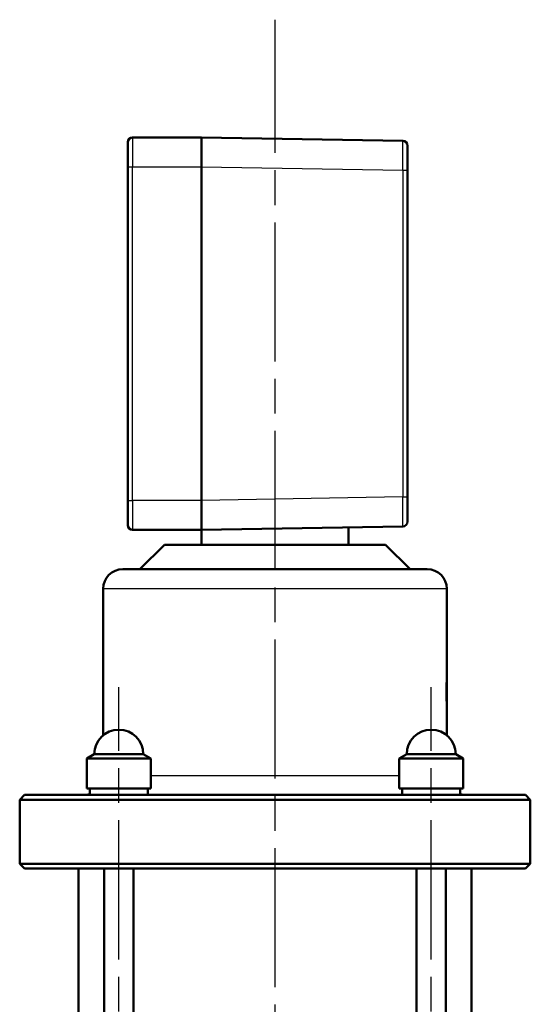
# Model space of a CAD drawing. Header units: millimetres. Extents: x 168 to 832, y 325 to 1234.
# Tile 5 of 10: x 310 to 414, y 1034 to 1234. Entities that reach past the tile are written whole.
import ezdxf

# ---------------------------------------------------------------- set-up
doc = ezdxf.new("R2010")
doc.units = ezdxf.units.MM
doc.header["$LTSCALE"] = 5
doc.linetypes.add('CHAIN', pattern=[0.3543, 0.2362, -0.0295, 0.0591, -0.0295])
for name, color, linetype, lineweight in [('Mittellinie(DIN)', 4, 'CHAIN', 25), ('Sichtbare Kanten(DIN)', 7, 'Continuous', 50), ('Sichtbare tangentiale Kanten(DIN)', 3, 'Continuous', 25)]:
    doc.layers.add(name, color=color, linetype=linetype, lineweight=lineweight)

msp = doc.modelspace()

# ---------------------------------------------------------------- linework, layer by layer
at = {"layer": 'Mittellinie(DIN)', "linetype": 'CHAIN', "ltscale": 23.990969}
for p, q in [((361.78, 697.04), (361.78, 1234.18)), ((329.96, 915.2), (329.96, 1098.2)), ((393.6, 915.2), (393.6, 1098.2))]:
    msp.add_line(p, q, dxfattribs=at)
at = {"layer": 'Sichtbare Kanten(DIN)'}
for p, q in [((346.78, 1210.2), (332.78, 1210.2)), ((346.78, 1204.2), (346.78, 1210.2)), ((387.8, 1209.49), (346.78, 1210.2)), ((331.78, 1204.2), (331.78, 1209.2)), ((388.78, 1208.49), (388.78, 1203.49)), ((331.78, 1204.2), (331.78, 1136.2)), ((346.78, 1204.2), (346.78, 1136.2)), ((346.78, 1204.2), (346.78, 1136.2)), ((388.78, 1136.92), (388.78, 1203.49)), ((331.78, 1131.2), (331.78, 1136.2)), ((346.78, 1130.2), (346.78, 1136.2)), ((388.78, 1136.92), (388.78, 1131.92)), ((332.78, 1130.2), (346.78, 1130.2)), ((346.78, 1130.2), (387.8, 1130.92)), ((346.78, 1127.2), (346.78, 1130.2)), ((376.78, 1127.2), (376.78, 1130.73)), ((339.28, 1127.2), (334.28, 1122.2)), ((339.28, 1127.2), (334.28, 1122.2)), ((339.28, 1127.2), (384.28, 1127.2)), ((339.28, 1127.2), (384.28, 1127.2)), ((384.28, 1127.2), (389.28, 1122.2)), ((384.28, 1127.2), (389.28, 1122.2)), ((330.78, 1122.2), (392.78, 1122.2)), ((330.78, 1122.2), (392.78, 1122.2)), ((326.78, 1088.36), (326.78, 1118.2)), ((326.78, 1088.36), (326.78, 1118.2)), ((396.78, 1099.7), (396.78, 1118.2)), ((396.78, 1088.36), (396.78, 1118.2)), ((396.78, 1088.36), (396.78, 1094.7)), ((324.96, 1084.5), (323.46, 1083.64)), ((336.46, 1083.64), (323.46, 1083.64)), ((323.46, 1083.64), (323.46, 1077.5)), ((324.96, 1084.5), (334.96, 1084.5)), ((334.96, 1084.5), (336.46, 1083.64)), ((336.46, 1083.64), (336.46, 1077.5)), ((388.6, 1084.5), (387.1, 1083.64)), ((400.1, 1083.64), (387.1, 1083.64)), ((387.1, 1083.64), (387.1, 1077.5)), ((388.6, 1084.5), (398.6, 1084.5)), ((398.6, 1084.5), (400.1, 1083.64)), ((400.1, 1083.64), (400.1, 1077.5)), ((336.46, 1077.5), (323.46, 1077.5)), ((324.06, 1077.5), (324.06, 1076.2)), ((400.1, 1077.5), (387.1, 1077.5)), ((387.7, 1077.5), (387.7, 1076.2)), ((399.5, 1077.5), (399.5, 1076.2)), ((310.78, 1076.2), (309.78, 1075.2)), ((310.78, 1076.2), (309.78, 1075.2)), ((310.78, 1076.2), (412.78, 1076.2)), ((310.78, 1076.2), (412.78, 1076.2)), ((335.86, 1077), (335.86, 1076.2)), ((412.78, 1076.2), (413.78, 1075.2)), ((412.78, 1076.2), (413.78, 1075.2)), ((413.78, 1075.2), (309.78, 1075.2)), ((309.78, 1062.2), (309.78, 1075.2)), ((413.78, 1075.2), (309.78, 1075.2)), ((309.78, 1062.2), (309.78, 1075.2)), ((413.78, 1062.2), (413.78, 1075.2)), ((413.78, 1062.2), (413.78, 1075.2)), ((309.78, 1062.2), (413.78, 1062.2)), ((310.78, 1061.2), (309.78, 1062.2)), ((309.78, 1062.2), (413.78, 1062.2)), ((310.78, 1061.2), (309.78, 1062.2)), ((412.78, 1061.2), (413.78, 1062.2)), ((412.78, 1061.2), (413.78, 1062.2)), ((412.78, 1061.2), (310.78, 1061.2)), ((412.78, 1061.2), (310.78, 1061.2)), ((321.78, 956.2), (321.78, 1061.2)), ((326.96, 956.2), (326.96, 1061.2)), ((332.96, 956.2), (332.96, 1061.2)), ((390.6, 956.2), (390.6, 1061.2)), ((396.6, 956.2), (396.6, 1061.2)), ((401.78, 956.2), (401.78, 1061.2))]:
    msp.add_line(p, q, dxfattribs=at)
at = {"layer": 'Sichtbare Kanten(DIN)', "flags": 128}
msp.add_lwpolyline([(396.78, 1094.7), (396.78, 1094.72), (396.77, 1094.79), (396.77, 1094.89), (396.76, 1095.04), (396.75, 1095.22), (396.73, 1095.43), (396.72, 1095.68), (396.71, 1095.95), (396.7, 1096.25), (396.7, 1096.56), (396.69, 1096.88), (396.69, 1097.2), (396.69, 1097.52), (396.7, 1097.84), (396.7, 1098.16), (396.71, 1098.46), (396.72, 1098.73), (396.73, 1098.97), (396.75, 1099.18), (396.76, 1099.36), (396.77, 1099.51), (396.77, 1099.62), (396.78, 1099.68), (396.78, 1099.7)], dxfattribs=at)
at = {"layer": 'Sichtbare Kanten(DIN)'}
for centre, radius, start, end in [((332.78, 1209.2), 1, 90, 180), ((387.78, 1208.49), 1, 0, 89), ((387.78, 1131.92), 1, 271, 0), ((332.78, 1131.2), 1, 180, 270), ((330.78, 1118.2), 4, 90, 180), ((330.78, 1118.2), 4, 90, 180), ((392.78, 1118.2), 4, 0, 90), ((392.78, 1118.2), 4, 0, 90), ((329.96, 1084.5), 5, 0, 180), ((393.6, 1084.5), 5, 0, 180), ((322.78, 1080.2), 4, 270, 288.6659), ((322.78, 1080.2), 4, 270, 288.6659), ((400.78, 1080.2), 4, 251.3341, 270), ((400.78, 1080.2), 4, 251.3341, 270)]:
    msp.add_arc(centre, radius, start, end, dxfattribs=at)
for centre, start_param, end_param in [((329.96, 1077.95), 4.66085, 4.665822), ((329.96, 1077.05), 4.704933, 4.753986)]:
    msp.add_ellipse(centre, major_axis=(-0.04, 10.22), ratio=0.577336, start_param=start_param, end_param=end_param, dxfattribs=at)
at = {"layer": 'Sichtbare tangentiale Kanten(DIN)'}
for p, q in [((332.78, 1210.2), (332.78, 1204.2)), ((331.78, 1204.2), (332.78, 1204.2)), ((332.78, 1136.2), (332.78, 1204.2)), ((332.78, 1204.2), (346.78, 1204.2)), ((346.78, 1204.2), (387.8, 1203.49)), ((387.8, 1203.49), (388.78, 1203.49)), ((387.8, 1203.49), (387.8, 1136.92)), ((331.78, 1136.2), (332.78, 1136.2)), ((332.78, 1136.2), (332.78, 1130.2)), ((346.78, 1136.2), (332.78, 1136.2)), ((387.8, 1136.92), (346.78, 1136.2)), ((387.8, 1136.92), (388.78, 1136.92)), ((396.78, 1118.2), (326.78, 1118.2)), ((396.78, 1118.2), (326.78, 1118.2)), ((336.46, 1080.2), (387.1, 1080.2)), ((336.46, 1080.2), (387.1, 1080.2))]:
    msp.add_line(p, q, dxfattribs=at)
for centre, major_axis, start_param, end_param in [((387.78, 1203.49), (-0.02, -6), 1.571059, 3.14155), ((387.78, 1136.92), (0.02, -6), 0.000042, 1.570534)]:
    msp.add_ellipse(centre, major_axis=major_axis, ratio=0.002908, start_param=start_param, end_param=end_param, dxfattribs=at)

doc.saveas('drawing.dxf')
